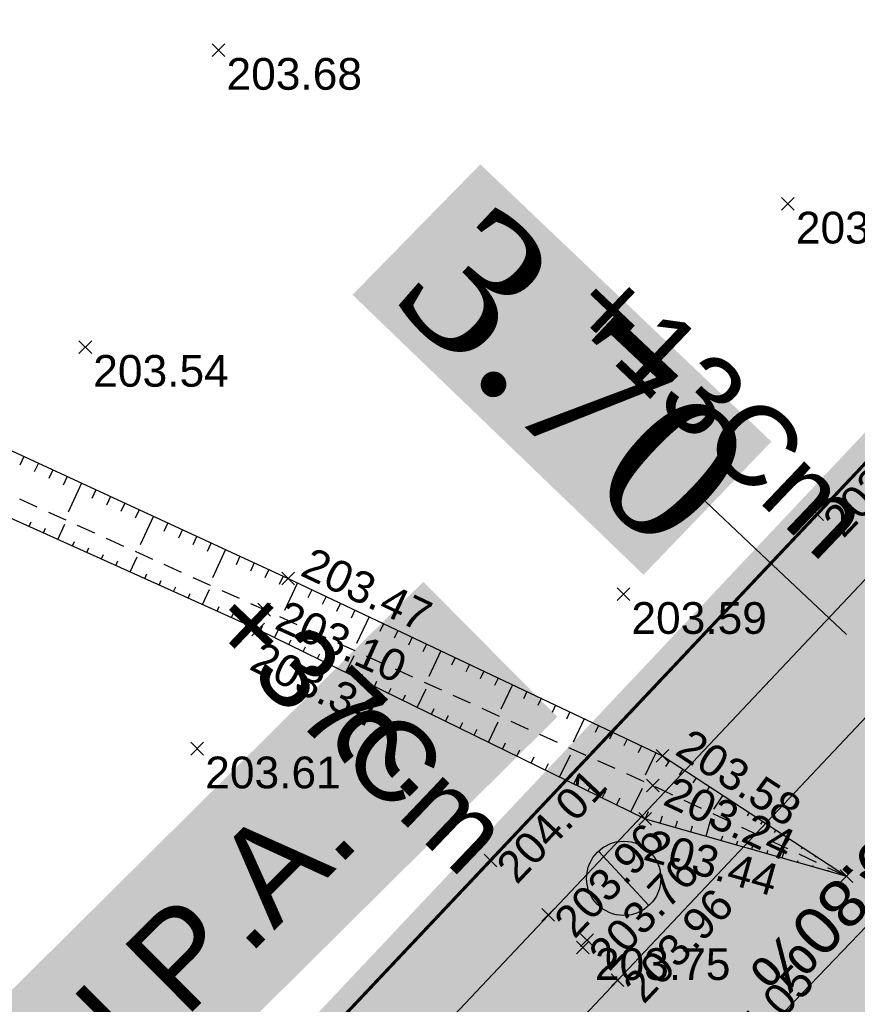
# Model space of a CAD drawing. Extents: x 1616800 to 1632437, y 2248456 to 2251974.
# Tile 30 of 256: x 1617912 to 1617939, y 2251393 to 2251424. Entities that reach past the tile are written whole.
import ezdxf
from ezdxf.enums import TextEntityAlignment as Align

# ---------------------------------------------------------------- set-up
doc = ezdxf.new("R2010")
doc.units = 0
doc.header["$LTSCALE"] = 2
doc.header["$PDMODE"] = 3
doc.header["$PDSIZE"] = 0.2
for name, pattern in [('AXES', [50.8, 31.75, -6.35, 6.35, -6.35]), ('CACHE2', [4.7625, 3.175, -1.5875]), ('CONTINU', [0]), ('FOSSE', [0.5, 0.3, -0.2]), ('Grille', [0.4, 0.2, -0.2])]:
    doc.linetypes.add(name, pattern=pattern)
doc.layers.get('0').update_dxf_attribs({"linetype": 'CONTINUOUS'})
doc.layers.get('Defpoints').update_dxf_attribs({"linetype": 'CONTINUOUS'})
doc.layers.add('-1-PAP-SURFACES-VOIRIE', color=1, linetype='CONTINUOUS', plot=False)
for name, color, linetype in [('0-PAP DEMANDE MAIRIE 20-06-2017', 5, 'CONTINUOUS'), ('01-PAP LOTS CONTOURS', 7, 'CONTINUOUS'), ('01-PAP- BORDURE AGGLOS', 30, 'CONTINUOUS'), ('01-PAP- BORDURE CAN CS1 ET PANNEAU SIGNAL', 5, 'CONTINUOUS'), ('01-PAP- BORDURE P1', 6, 'CONTINUOUS'), ('01-PAP- NIVELLEMENT', 7, 'CONTINUOUS'), ('01-PAP- REVET EV', 93, 'CONTINUOUS'), ('01-PAP- REVET VOIE', 253, 'CONTINUOUS'), ('01-PAP-FILAIRE VOIE', 7, 'CONTINUOUS'), ('01-PAP-MARQUAGE AU SOL', 255, 'CONTINUOUS'), ('08-PAP RESEAU TELEPHONE PROJET', 95, 'CONTINUOUS'), ('09-PAP ECLAIRAGE PROJET', 6, 'CONTINUOUS'), ('09-TRANCHEE GAZ', 30, 'CONTINUOUS'), ('X-PTS TOPO-TEXTE TOPOALT', 8, 'CONTINUOUS'), ('X-PTS TOPO-TOPOPOINT', 8, 'CONTINUOUS'), ('Y-FDP TOPO-TOP_AXE_FOSSE', 8, 'CONTINUOUS'), ('Y-FDP TOPO-TOP_BARBULE', 8, 'CONTINUOUS'), ('Y-FDP TOPO-TOP_TALUS', 8, 'CONTINUOUS'), ('Y-RESEAU EXISTANT FDP-TOP_VANNE_RESEAU', 36, 'CONTINUOUS'), ('Y-RESEAU EXISTANT FDP-TOP_VANNE_SYMB', 36, 'CONTINUOUS'), ('ZZ- PAP ALT PTS PROJET', 7, 'CONTINUOUS'), ('ZZ-TopoCod', 5, 'CONTINUOUS')]:
    doc.layers.add(name, color=color, linetype=linetype)
doc.layers.add('01-PAP- REVET TROTTOIR', color=7, linetype='CONTINUOUS', true_color=0xddc49a)
doc.styles.add('Arial 2.0', font='arial.ttf', dxfattribs={"width": 0.99, "height": 0.4})
doc.styles.get("Standard").update_dxf_attribs({"font": 'arial.ttf'})
doc.styles.add('TIME', font='times.ttf')
doc.linetypes.add('EAUX_USÉES', pattern='A,20,-1,["EU",Standard,S=1,R=0,X=0,Y=-0.5],-2.5', length=23.5)
doc.dimstyles.new('Cotes plan', dxfattribs={"dimscale": 1.5, "dimtxt": 2, "dimasz": 0.18, "dimexe": 0, "dimexo": 0.0625, "dimgap": 0.09, "dimtad": 0, "dimdec": 1, "dimzin": 12, "dimdsep": 46, "dimtxsty": 'TIME', "dimblk": 'NONE', "dimcen": 0, "dimse1": 1, "dimse2": 1, "dimaunit": 2, "dimadec": 0, "dimazin": 3, "dimtfac": 1, "dimtdec": 1, "dimtofl": 0, "dimtmove": 0, "dimatfit": 3, "dimldrblk": 'NONE', "dimfxl": 1, "dimtolj": 1, "dimtzin": 0, "dimlwd": -1, "dimarcsym": 0})

# ---------------------------------------------------------------- blocks, each defined once
blk = doc.blocks.new('TCPOINT')
at = {"color": 0}
blk.add_point((0, 0), dxfattribs=at)
at = {"layer": 'X-PTS TOPO-TEXTE TOPOALT'}
blk.add_attdef('ALT', text='', height=0.75, dxfattribs=at).set_placement((0.25, -0.25), align=Align.TOP_LEFT)
blk = doc.blocks.new('TCPOINT_C')
at = {"color": 0}
blk.add_point((0, 0), dxfattribs=at)
at = {"layer": 'X-PTS TOPO-TEXTE TOPOALT'}
blk.add_attdef('ALT', text='', height=0.75, dxfattribs=at).set_placement((0.5, 0.09), align=Align.MIDDLE_LEFT)
blk = doc.blocks.new('TCPOINT_2')
at = {"color": 0}
blk.add_point((0, 0), dxfattribs=at)
at = {"layer": 'X-PTS TOPO-TEXTE TOPOALT'}
blk.add_attdef('ALT', (0.25, 0.25), '', height=0.75, dxfattribs=at)
blk = doc.blocks.new('*D151')
at = {"layer": '0-PAP DEMANDE MAIRIE 20-06-2017', "color": 0, "transparency": 16777216}
for p, q in [((1617934.07, 2251409.058), (1617935.83, 2251407.399)), ((1617935.83, 2251407.399), (1617938.523, 2251404.861))]:
    blk.add_line(p, q, dxfattribs=at)
at = {"layer": 'Defpoints', "color": 0, "linetype": 'CACHE2', "transparency": 16777216}
for p in [(1617935.83, 2251407.399), (1617938.523, 2251404.861), (1617938.523, 2251404.861)]:
    blk.add_point(p, dxfattribs=at)
at = {"layer": '0-PAP DEMANDE MAIRIE 20-06-2017', "color": 0, "linetype": 'CACHE2', "transparency": 16777216, "insert": (1617929.925, 2251412.964), "char_height": 4.5, "attachment_point": 5, "rotation": 316.6982, "style": 'TIME'}
blk.add_mtext('\\A1;3.70', dxfattribs=at)
blk = doc.blocks.new('_None')
blk = doc.blocks.new('PAP PROJET NIV')
at = {"color": 0}
blk.add_point((0, 0), dxfattribs=at)
at = {"layer": 'ZZ- PAP ALT PTS PROJET', "style": 'Arial 2.0', "width": 0.99}
blk.add_attdef('ALT', text='', height=0.4, dxfattribs=at).set_placement((0.1, -0.1), align=Align.TOP_LEFT)
at = {"layer": 'ZZ-TopoCod', "style": 'Arial 2.0', "width": 0.99}
blk.add_attdef('COD', text='', height=0.12, dxfattribs=at).set_placement((-0.1, 0), align=Align.MIDDLE_RIGHT)
blk = doc.blocks.new('MAT HT 4.00m')
at = {"ltscale": 0.6}
h = blk.add_hatch(color=255, dxfattribs=at)
h.dxf.hatch_style = 1
edge = h.paths.add_edge_path()
edge.add_arc((1633920.685, 3151916.202), 0.9, 0, 360)
h = blk.add_hatch(color=256, dxfattribs=at)
h.dxf.hatch_style = 1
h.paths.add_polyline_path([(1633920.072, 3151916.861, 0.208298), (1633919.785, 3151916.202, 0.655221), (1633921.298, 3151915.543)])
blk.add_line((1633921.298, 3151915.543), (1633920.072, 3151916.861), dxfattribs=at)
blk.add_circle((1633920.685, 3151916.202), 0.9, dxfattribs=at)

msp = doc.modelspace()

# ---------------------------------------------------------------- hatches: boundary and pattern name
at = {"layer": '0-PAP DEMANDE MAIRIE 20-06-2017', "linetype": 'CACHE2'}
h = msp.add_hatch(color=255, dxfattribs=at)
h.dxf.hatch_style = 1
h.paths.add_polyline_path([(1617932.1199, 2251406.7482), (1617922.9438, 2251415.5746), (1617926.9744, 2251419.6879), (1617936.1506, 2251410.9472)])
at = {"layer": '01-PAP- REVET EV'}
h = msp.add_hatch(color=256, dxfattribs=at)
h.dxf.hatch_style = 1
edge = h.paths.add_edge_path()
edge.add_arc((1617784.7073, 2251677.3653), 60, 247.742856, 257.468045, ccw=False)
edge.add_line((1617761.9814, 2251621.8357), (1617699.4389, 2251647.4316))
edge.add_arc((1617722.1648, 2251702.9612), 60, 233.989513, 247.742856, ccw=False)
edge.add_line((1617686.8888, 2251654.4266), (1617669.5974, 2251666.9943))
edge.add_line((1617669.5974, 2251666.9943), (1617668.4216, 2251665.3765))
edge.add_arc((1617669.2305, 2251664.7886), 1, 143.98951, 233.98951)
edge.add_line((1617668.6425, 2251663.9797), (1617685.125, 2251651.9999))
edge.add_arc((1617722.1648, 2251702.9612), 63, 233.989513, 247.742856)
edge.add_line((1617698.3026, 2251644.6551), (1617760.8451, 2251619.0592))
edge.add_arc((1617784.7073, 2251677.3653), 63, 247.742856, 257.468045)
edge.add_line((1617771.0373, 2251615.8662), (1617789.7089, 2251611.7159))
edge.add_arc((1617785.3692, 2251592.1924), 20, 59.33679, 77.46804, ccw=False)
edge.add_line((1617795.569, 2251609.396), (1617948.5955, 2251518.6683))
edge.add_arc((1617986.0799, 2251581.8916), 73.5, 239.336785, 245.06299)
edge.add_line((1617955.0907, 2251515.2438), (1617988.8085, 2251499.566))
edge.add_arc((1617979.9544, 2251480.5238), 21, -43.32991, 65.06299, ccw=False)
edge.add_line((1617995.2302, 2251466.1137), (1617894.4737, 2251359.3053))
edge.add_line((1617894.4737, 2251359.3053), (1617832.0097, 2251294.7553))
edge.add_arc((1617828.1495, 2251312.3365), 18, 282.38358, 315.94089)
edge.add_line((1617841.0847, 2251299.8193), (1617896.6428, 2251357.2328))
edge.add_line((1617896.6428, 2251357.2328), (1617997.4124, 2251464.0551))
edge.add_arc((1617979.9462, 2251480.5263), 24.0076, 316.6793, 423.74015)
edge.add_line((1617990.5682, 2251502.0563), (1617956.3555, 2251517.9641))
edge.add_arc((1617986.0799, 2251581.8916), 70.5, 239.336785, 245.06299, ccw=False)
edge.add_line((1617950.1255, 2251521.2489), (1617797.099, 2251611.9765))
edge.add_arc((1617785.3692, 2251592.1924), 23, 59.33679, 77.46804)
edge.add_line((1617790.3598, 2251614.6444), (1617771.6882, 2251618.7947))
at = {"layer": '01-PAP- REVET TROTTOIR'}
h = msp.add_hatch(color=256, dxfattribs=at)
h.dxf.hatch_style = 1
edge = h.paths.add_edge_path()
edge.add_arc((1617784.7073, 2251677.3653), 65.5, 247.742856, 257.468045)
edge.add_line((1617770.4948, 2251613.4258), (1617789.1664, 2251609.2755))
edge.add_arc((1617785.3692, 2251592.1924), 17.5, 59.33679, 77.46804, ccw=False)
edge.add_line((1617794.294, 2251607.2455), (1617947.3206, 2251516.5179))
edge.add_arc((1617986.0799, 2251581.8916), 76, 239.336785, 245.06299)
edge.add_line((1617954.0366, 2251512.9769), (1617987.7544, 2251497.2991))
edge.add_arc((1617979.9544, 2251480.5238), 18.5, -43.32991, 65.06299, ccw=False)
edge.add_line((1617993.4116, 2251467.8292), (1617892.6661, 2251361.0323))
edge.add_line((1617892.6661, 2251361.0323), (1617834.6962, 2251301.1265))
edge.add_line((1617834.6962, 2251301.1265), (1617823.5125, 2251297.7306))
edge.add_arc((1617826.1974, 2251309.638), 12.2064, 225.71227, 257.29336, ccw=False)
edge.add_line((1617817.6742, 2251300.9002), (1617815.7598, 2251302.776))
edge.add_line((1617815.7598, 2251302.776), (1617814.0101, 2251300.9903))
edge.add_line((1617814.0101, 2251300.9903), (1617815.7202, 2251299.3168))
edge.add_arc((1617828.1494, 2251312.3364), 17.9999, 226.32876, 282.38379)
edge.add_line((1617832.0097, 2251294.7553), (1617894.4737, 2251359.3053))
edge.add_line((1617894.4737, 2251359.3053), (1617995.2302, 2251466.1137))
edge.add_arc((1617979.9544, 2251480.5238), 21, 316.67009, 425.06299)
edge.add_line((1617988.8085, 2251499.566), (1617955.0907, 2251515.2438))
edge.add_arc((1617986.0799, 2251581.8916), 73.5, 239.336785, 245.06299, ccw=False)
edge.add_line((1617948.5955, 2251518.6683), (1617795.569, 2251609.396))
edge.add_arc((1617785.3692, 2251592.1924), 20, 59.33679, 77.46804)
edge.add_line((1617789.7089, 2251611.7159), (1617771.0373, 2251615.8662))
edge.add_arc((1617784.7073, 2251677.3653), 63, 247.742856, 257.468045, ccw=False)
edge.add_line((1617760.8451, 2251619.0592), (1617698.3026, 2251644.6551))
edge.add_arc((1617722.1648, 2251702.9612), 63, 233.989513, 247.742856, ccw=False)
edge.add_line((1617685.125, 2251651.9999), (1617668.6425, 2251663.9797))
edge.add_arc((1617669.2305, 2251664.7886), 1, 143.98951, 233.98951, ccw=False)
edge.add_line((1617668.4216, 2251665.3765), (1617669.5974, 2251666.9943))
edge.add_line((1617669.5974, 2251666.9943), (1617667.9796, 2251668.1702))
edge.add_arc((1617651.5175, 2251645.5207), 28, 53.98951, 58.44705)
edge.add_line((1617666.1695, 2251669.3811), (1617662.9857, 2251665.0006))
edge.add_line((1617662.9857, 2251665.0006), (1617690.045, 2251645.3333))
edge.add_line((1617690.045, 2251645.3333), (1617759.8982, 2251616.7454))
at = {"layer": '01-PAP- REVET VOIE'}
h = msp.add_hatch(color=256, dxfattribs=at)
h.dxf.hatch_style = 1
edge = h.paths.add_edge_path()
edge.add_line((1617518.4701, 2251589.3779), (1617548.9396, 2251559.1036))
edge.add_arc((1617561.6466, 2251571.8523), 18, 134.27861, 225.09375, ccw=False)
edge.add_line((1617549.08, 2251584.7395), (1617566.9993, 2251602.2132))
edge.add_line((1617566.9993, 2251602.2132), (1617574.1589, 2251609.1947))
edge.add_line((1617574.1589, 2251609.1947), (1617587.046, 2251621.7614))
edge.add_line((1617587.046, 2251621.7614), (1617599.9332, 2251634.328))
edge.add_line((1617599.9332, 2251634.328), (1617607.0927, 2251641.3095))
edge.add_line((1617607.0927, 2251641.3095), (1617631.9693, 2251665.5674))
edge.add_arc((1617651.5175, 2251645.5207), 28, 58.44705, 134.27861, ccw=False)
edge.add_arc((1617651.5175, 2251645.5207), 28, 53.98951, 58.44705, ccw=False)
edge.add_line((1617667.9796, 2251668.1702), (1617669.5974, 2251666.9943))
edge.add_line((1617669.5974, 2251666.9943), (1617686.8888, 2251654.4266))
edge.add_arc((1617722.1648, 2251702.9612), 60, 233.989513, 247.742856)
edge.add_line((1617699.4389, 2251647.4316), (1617761.9814, 2251621.8357))
edge.add_arc((1617784.7073, 2251677.3653), 60, 247.742856, 257.468045)
edge.add_line((1617771.6882, 2251618.7947), (1617790.3598, 2251614.6444))
edge.add_arc((1617785.3692, 2251592.1924), 23, 59.33679, 77.46804, ccw=False)
edge.add_line((1617797.099, 2251611.9765), (1617950.1255, 2251521.2489))
edge.add_arc((1617986.0799, 2251581.8916), 70.5, 239.336785, 245.06299)
edge.add_line((1617956.3555, 2251517.9641), (1617990.5682, 2251502.0563))
edge.add_arc((1617979.9462, 2251480.5263), 24.0076, -43.3207, 63.74015, ccw=False)
edge.add_line((1617997.4124, 2251464.0551), (1617896.6428, 2251357.2328))
edge.add_line((1617896.6428, 2251357.2328), (1617841.0847, 2251299.8193))
edge.add_arc((1617828.0846, 2251312.4528), 18.1276, 226.78814, 315.81935, ccw=False)
edge.add_line((1617815.6727, 2251299.241), (1617845.7894, 2251269.0699))
edge.add_arc((1617858.4751, 2251281.8399), 18, 135.94089, 225.18966, ccw=False)
edge.add_line((1617845.5399, 2251294.3571), (1617901.7042, 2251352.397))
edge.add_line((1617901.7042, 2251352.397), (1618002.5043, 2251459.2517))
edge.add_arc((1617979.9481, 2251480.5257), 31.0059, 316.6756, 424.04236)
edge.add_line((1617993.5196, 2251508.4037), (1617959.3069, 2251524.3115))
edge.add_arc((1617986.0799, 2251581.8916), 63.5, 239.336785, 245.06299, ccw=False)
edge.add_line((1617953.6954, 2251527.2701), (1617941.7384, 2251534.3593))
edge.add_line((1617941.7384, 2251534.3593), (1617933.1366, 2251539.4592))
edge.add_line((1617933.1366, 2251539.4592), (1617917.6534, 2251548.639))
edge.add_line((1617917.6534, 2251548.639), (1617902.1702, 2251557.8189))
edge.add_line((1617902.1702, 2251557.8189), (1617893.5684, 2251562.9188))
edge.add_line((1617893.5684, 2251562.9188), (1617862.6019, 2251581.2785))
edge.add_line((1617862.6019, 2251581.2785), (1617854.0001, 2251586.3784))
edge.add_line((1617854.0001, 2251586.3784), (1617838.5168, 2251595.5582))
edge.add_line((1617838.5168, 2251595.5582), (1617823.0336, 2251604.738))
edge.add_line((1617823.0336, 2251604.738), (1617814.4318, 2251609.8379))
edge.add_line((1617814.4318, 2251609.8379), (1617800.6689, 2251617.9978))
edge.add_arc((1617785.3692, 2251592.1924), 30, 59.33679, 77.46804)
edge.add_line((1617791.8787, 2251621.4777), (1617773.2071, 2251625.628))
edge.add_arc((1617784.7073, 2251677.3653), 53, 247.74286, 257.46804, ccw=False)
edge.add_line((1617764.6328, 2251628.3141), (1617702.0903, 2251653.91))
edge.add_arc((1617722.1648, 2251702.9612), 53, 233.98951, 247.74286, ccw=False)
edge.add_line((1617691.0043, 2251660.089), (1617673.713, 2251672.6567))
edge.add_line((1617673.713, 2251672.6567), (1617672.0952, 2251673.8326))
edge.add_arc((1617651.5175, 2251645.5207), 35, 53.98951, 67.27562)
edge.add_arc((1617651.5175, 2251645.5207), 35, 67.27562, 134.27861)
edge.add_line((1617627.0823, 2251670.5791), (1617543.7064, 2251589.2767))
edge.add_arc((1617531.1397, 2251602.1639), 18, 280.7213, 314.27861, ccw=False)
edge.add_arc((1617531.1397, 2251602.1639), 18, 225.26192, 280.7213, ccw=False)

# ---------------------------------------------------------------- linework, layer by layer
at = {"layer": '-1-PAP-SURFACES-VOIRIE', "flags": 128}
msp.add_lwpolyline([(1617997.4124, 2251464.0551), (1617896.6428, 2251357.2328), (1617841.0847, 2251299.8193, -0.4092698), (1617815.6727, 2251299.241), (1617845.7894, 2251269.0699, -0.4103785), (1617845.5399, 2251294.3571), (1617901.7042, 2251352.397), (1618002.5043, 2251459.2517, 0.5060499)], format="xyb", dxfattribs=at)
at = {"layer": '0-PAP DEMANDE MAIRIE 20-06-2017', "color": 96, "linetype": 'CACHE2', "const_width": 0.5, "flags": 128}
msp.add_lwpolyline([(1617836.922, 2251303.7987), (1617911.6647, 2251381.7565), (1617957.1616, 2251430.0335), (1618001.7546, 2251476.8538)], dxfattribs=at)
at = {"layer": '01-PAP LOTS CONTOURS', "const_width": 0.1, "flags": 128}
msp.add_lwpolyline([(1617847.8922, 2251475.7862), (1617956.6559, 2251428.8657), (1617892.6661, 2251361.0323), (1617834.6962, 2251301.1265), (1617823.5125, 2251297.7306), (1617772.3567, 2251348.6685), (1617822.4365, 2251432.9471)], close=True, dxfattribs=at)
at = {"layer": '01-PAP- BORDURE AGGLOS', "linetype": 'CACHE2', "ltscale": 0.5, "const_width": 0.5, "flags": 128}
msp.add_lwpolyline([(1617659.75, 2251667.3524), (1617690.045, 2251645.3333), (1617759.8982, 2251616.7454, 0.0424596), (1617770.4948, 2251613.4258), (1617789.1664, 2251609.2755, -0.079278), (1617794.294, 2251607.2455), (1617947.3206, 2251516.5179, 0.0249905), (1617954.0366, 2251512.9769), (1617987.7544, 2251497.2991, -0.0482967), (1617990.8277, 2251495.4912), (1617995.5954, 2251470.644, -0.0482558), (1617993.4116, 2251467.8292), (1617892.6661, 2251361.0323), (1617834.6962, 2251301.1265), (1617823.5125, 2251297.7306, -0.1386774), (1617817.6742, 2251300.9002), (1617815.7598, 2251302.776)], format="xyb", dxfattribs=at)
at = {"layer": '01-PAP- BORDURE CAN CS1 ET PANNEAU SIGNAL', "linetype": 'AXES', "ltscale": 0.1, "const_width": 0.5, "flags": 128}
msp.add_lwpolyline([(1617814.0101, 2251300.9903), (1617815.5517, 2251299.4797, 0.401534), (1617840.5095, 2251299.2249), (1617896.6428, 2251357.2328), (1617997.4124, 2251464.0551)], format="xyb", dxfattribs=at)
at = {"layer": '01-PAP- BORDURE P1', "linetype": 'Grille', "ltscale": 2, "const_width": 0.5, "flags": 128}
msp.add_lwpolyline([(1617669.5974, 2251666.9943), (1617668.4216, 2251665.3765, 0.4142136), (1617668.6425, 2251663.9797), (1617685.125, 2251651.9999, 0.0600824), (1617698.3026, 2251644.6551), (1617760.8451, 2251619.0592, 0.0424596), (1617771.0373, 2251615.8662), (1617789.7089, 2251611.7159, -0.079278), (1617795.569, 2251609.396), (1617948.5955, 2251518.6683, 0.0249905), (1617955.0907, 2251515.2438), (1617988.8085, 2251499.566, -0.5116867), (1617995.2302, 2251466.1137), (1617894.4737, 2251359.3053), (1617832.0097, 2251294.7553)], format="xyb", dxfattribs=at)
at = {"layer": '01-PAP-FILAIRE VOIE', "flags": 128}
for points in [[(1617798.0551, 2251316.6239), (1617815.5517, 2251299.4797, 0.4160445), (1617841.0847, 2251299.8193), (1617896.6428, 2251357.2328), (1617997.4124, 2251464.0551, 0.5116867), (1617990.0734, 2251502.2864), (1617956.3555, 2251517.9641, -0.0249905), (1617950.1255, 2251521.2489), (1617797.099, 2251611.9765, 0.079278), (1617790.3598, 2251614.6444)], [(1617832.0097, 2251294.7553), (1617894.4737, 2251359.3053), (1617995.2302, 2251466.1137, 0.5116867), (1617988.8085, 2251499.566), (1617955.0907, 2251515.2438, -0.0249905), (1617948.5955, 2251518.6683), (1617795.569, 2251609.396, 0.079278), (1617789.7089, 2251611.7159)], [(1617799.8048, 2251318.4095), (1617817.6742, 2251300.9002, 0.1386774), (1617823.5125, 2251297.7306), (1617834.6962, 2251301.1265), (1617892.6661, 2251361.0323), (1617993.4116, 2251467.8292, 0.5116867), (1617987.7544, 2251497.2991), (1617954.0366, 2251512.9769, -0.0249905), (1617947.3206, 2251516.5179), (1617794.294, 2251607.2455, 0.079278), (1617789.1664, 2251609.2755, 0.079278)]]:
    msp.add_lwpolyline(points, format="xyb", dxfattribs=at)
at = {"layer": '01-PAP-MARQUAGE AU SOL', "linetype": 'CACHE2', "ltscale": 2, "const_width": 0.4}
msp.add_lwpolyline([(1617533.5257, 2251574.4607), (1617629.5258, 2251668.0733, -0.3653994), (1617670.0374, 2251671.0014), (1617688.9466, 2251657.2578, 0.0600824), (1617700.7646, 2251650.6708), (1617763.3071, 2251625.0749, 0.0424596), (1617772.4477, 2251622.2114), (1617791.1193, 2251618.061, -0.079278), (1617798.884, 2251614.9872), (1617951.9105, 2251524.2595, 0.0249905), (1617957.8312, 2251521.1378), (1617991.549, 2251505.4601, -0.5116867), (1617999.9583, 2251461.6534), (1617899.1735, 2251354.8149), (1617830.7647, 2251284.1216)], format="xyb", dxfattribs=at)
at = {"layer": '08-PAP RESEAU TELEPHONE PROJET', "linetype": 'AXES', "ltscale": 0.05, "const_width": 0.8, "flags": 128}
msp.add_lwpolyline([(1617969.3843, 2251507.2384), (1617989.1394, 2251497.9917, -0.4923605), (1617994.6393, 2251466.9308), (1617943.8205, 2251413.6426), (1617833.2115, 2251297.8964)], format="xyb", dxfattribs=at)
at = {"layer": '09-PAP ECLAIRAGE PROJET', "linetype": 'CACHE2', "ltscale": 0.2, "const_width": 0.6, "flags": 128}
msp.add_lwpolyline([(1617835.8758, 2251296.7221), (1617996.8619, 2251466.7043, 0.11563), (1618001.3098, 2251475.5712, 0.11563)], format="xyb", dxfattribs=at)
at = {"layer": '09-TRANCHEE GAZ', "linetype": 'CACHE2', "ltscale": 0.2, "const_width": 0.6, "flags": 128}
msp.add_lwpolyline([(1617557.6682, 2251612.8519), (1617561.794, 2251608.2637), (1617598.9063, 2251645.0422), (1617632.473, 2251676.6833), (1617647.1563, 2251681.8309), (1617692.0686, 2251648.4173), (1617762.0482, 2251618.6142), (1617795.0225, 2251610.0213), (1617879.512, 2251560.8873), (1617954.7915, 2251516.1913), (1617993.0078, 2251498.2577), (1618000.7752, 2251485.3428), (1618001.3029, 2251472.2595), (1617832.6749, 2251293.9695), (1617822.3765, 2251283.5687)], dxfattribs=at)
at = {"layer": 'Y-FDP TOPO-TOP_AXE_FOSSE', "linetype": 'FOSSE', "elevation": 201.34, "flags": 128}
msp.add_lwpolyline([(1617884.1196, 2251421.733), (1617903.0746, 2251413.379), (1617920.1606, 2251405.649), (1617932.4086, 2251400.107), (1617938.5216, 2251397.243)], dxfattribs=at)
at = {"layer": 'Y-FDP TOPO-TOP_BARBULE'}
for p, q in [((1617912.5882, 2251410.4792), (1617912.4594, 2251410.2004)), ((1617913.0421, 2251410.2694), (1617912.9137, 2251409.9915)), ((1617913.4959, 2251410.0597), (1617913.3679, 2251409.7827)), ((1617913.9498, 2251409.8499), (1617913.8222, 2251409.5738)), ((1617914.4037, 2251409.6402), (1617913.9797, 2251408.7227)), ((1617914.8576, 2251409.4304), (1617914.7308, 2251409.156)), ((1617915.3115, 2251409.2206), (1617915.1851, 2251408.9472)), ((1617915.7653, 2251409.0109), (1617915.6393, 2251408.7383)), ((1617916.2192, 2251408.8011), (1617916.0936, 2251408.5294)), ((1617912.7482, 2251408.2744), (1617912.8136, 2251408.4195)), ((1617916.6731, 2251408.5914), (1617916.2558, 2251407.6885)), ((1617917.127, 2251408.3816), (1617917.0022, 2251408.1116)), ((1617913.204, 2251408.069), (1617913.2694, 2251408.214)), ((1617913.6599, 2251407.8636), (1617913.8774, 2251408.3463)), ((1617917.5808, 2251408.1719), (1617917.4565, 2251407.9028)), ((1617914.1158, 2251407.6582), (1617914.1809, 2251407.8029)), ((1617918.0347, 2251407.9621), (1617917.9107, 2251407.6939)), ((1617914.5716, 2251407.4528), (1617914.6367, 2251407.5973)), ((1617918.4886, 2251407.7524), (1617918.365, 2251407.485)), ((1617918.9425, 2251407.5426), (1617918.5319, 2251406.6543)), ((1617915.0275, 2251407.2475), (1617915.0925, 2251407.3918)), ((1617915.4834, 2251407.0421), (1617915.5483, 2251407.1862)), ((1617915.9393, 2251406.8367), (1617916.1555, 2251407.3166)), ((1617919.3963, 2251407.3329), (1617919.2736, 2251407.0673)), ((1617919.8502, 2251407.1231), (1617919.7279, 2251406.8584)), ((1617920.3041, 2251406.9134), (1617920.1822, 2251406.6495)), ((1617916.3951, 2251406.6313), (1617916.4599, 2251406.7751)), ((1617916.851, 2251406.4259), (1617916.9157, 2251406.5695)), ((1617920.758, 2251406.7036), (1617920.6364, 2251406.4406)), ((1617917.3069, 2251406.2205), (1617917.3715, 2251406.364)), ((1617918.2186, 2251405.8098), (1617918.4335, 2251406.2868)), ((1617921.2106, 2251406.4911), (1617920.7995, 2251405.6233)), ((1617921.6624, 2251406.2771), (1617921.54, 2251406.0186)), ((1617917.7627, 2251406.0152), (1617917.8273, 2251406.1584)), ((1617922.1143, 2251406.063), (1617921.9928, 2251405.8065)), ((1617918.6745, 2251405.6044), (1617918.7389, 2251405.7473)), ((1617922.5662, 2251405.849), (1617922.4455, 2251405.5943)), ((1617923.018, 2251405.635), (1617922.8983, 2251405.3822)), ((1617919.1303, 2251405.399), (1617919.1947, 2251405.5418)), ((1617919.5862, 2251405.1936), (1617919.6505, 2251405.3362)), ((1617923.4699, 2251405.4209), (1617923.0738, 2251404.5847)), ((1617920.041, 2251404.986), (1617920.11, 2251405.1269)), ((1617920.4902, 2251404.7663), (1617920.7252, 2251405.2468)), ((1617923.9218, 2251405.2069), (1617923.8038, 2251404.9579)), ((1617924.3736, 2251404.9928), (1617924.2566, 2251404.7457)), ((1617920.9393, 2251404.5466), (1617921.0114, 2251404.694)), ((1617924.8255, 2251404.7788), (1617924.7094, 2251404.5336)), ((1617921.3885, 2251404.3269), (1617921.4621, 2251404.4775)), ((1617925.2774, 2251404.5647), (1617925.1621, 2251404.3214)), ((1617925.7293, 2251404.3507), (1617925.3481, 2251403.546)), ((1617921.8376, 2251404.1072), (1617921.9129, 2251404.261)), ((1617922.2867, 2251403.8875), (1617922.3636, 2251404.0446)), ((1617922.7359, 2251403.6678), (1617922.9973, 2251404.2022)), ((1617926.1811, 2251404.1366), (1617926.0677, 2251403.8971)), ((1617926.633, 2251403.9226), (1617926.5204, 2251403.685)), ((1617923.185, 2251403.448), (1617923.265, 2251403.6116)), ((1617927.0849, 2251403.7086), (1617926.9732, 2251403.4728)), ((1617927.5367, 2251403.4945), (1617927.426, 2251403.2607)), ((1617923.6342, 2251403.2283), (1617923.7158, 2251403.3952)), ((1617924.0833, 2251403.0086), (1617924.1665, 2251403.1787)), ((1617924.9816, 2251402.5692), (1617925.2695, 2251403.1577)), ((1617927.9886, 2251403.2805), (1617927.6224, 2251402.5074)), ((1617924.5324, 2251402.7889), (1617924.6172, 2251402.9622)), ((1617928.4405, 2251403.0664), (1617928.3315, 2251402.8364)), ((1617928.8923, 2251402.8524), (1617928.7843, 2251402.6242)), ((1617925.4307, 2251402.3495), (1617925.5187, 2251402.5293)), ((1617929.3442, 2251402.6383), (1617929.237, 2251402.4121)), ((1617925.8799, 2251402.1298), (1617925.9694, 2251402.3128)), ((1617929.7961, 2251402.4243), (1617929.6898, 2251402.1999)), ((1617930.2479, 2251402.2103), (1617929.8967, 2251401.4687)), ((1617926.329, 2251401.9101), (1617926.4201, 2251402.0963)), ((1617926.7781, 2251401.6904), (1617926.8708, 2251401.8799)), ((1617927.2273, 2251401.4706), (1617927.5416, 2251402.1131)), ((1617930.6998, 2251401.9962), (1617930.5953, 2251401.7756)), ((1617931.1517, 2251401.7822), (1617931.0481, 2251401.5635)), ((1617931.6035, 2251401.5681), (1617931.5009, 2251401.3513)), ((1617927.6764, 2251401.2509), (1617927.7723, 2251401.4469)), ((1617932.0554, 2251401.3541), (1617931.9536, 2251401.1392)), ((1617928.1256, 2251401.0312), (1617928.223, 2251401.2304)), ((1617928.5747, 2251400.8115), (1617928.6737, 2251401.014)), ((1617929.473, 2251400.3721), (1617929.8137, 2251401.0685)), ((1617932.5073, 2251401.14), (1617932.171, 2251400.4301)), ((1617929.0239, 2251400.5918), (1617929.1245, 2251400.7975)), ((1617932.9415, 2251400.8945), (1617932.8168, 2251400.704)), ((1617933.3599, 2251400.6207), (1617933.2445, 2251400.4445)), ((1617929.9221, 2251400.1524), (1617930.0259, 2251400.3645)), ((1617933.7782, 2251400.3469), (1617933.6723, 2251400.185)), ((1617930.3713, 2251399.9327), (1617930.4766, 2251400.1481)), ((1617931.7187, 2251399.2735), (1617932.0858, 2251400.0239)), ((1617934.1966, 2251400.0731), (1617934.1, 2251399.9255)), ((1617930.8204, 2251399.713), (1617930.9274, 2251399.9316)), ((1617931.2696, 2251399.4932), (1617931.3781, 2251399.7151)), ((1617934.615, 2251399.7994), (1617934.3241, 2251399.3548)), ((1617935.0334, 2251399.5256), (1617934.9555, 2251399.4065)), ((1617932.1678, 2251399.0538), (1617932.2792, 2251399.2815)), ((1617932.6483, 2251398.9158), (1617932.7134, 2251399.1443)), ((1617934.0909, 2251398.5049), (1617934.2545, 2251399.0794)), ((1617935.4518, 2251399.2518), (1617935.3832, 2251399.147)), ((1617933.1292, 2251398.7788), (1617933.1889, 2251398.9886)), ((1617933.6101, 2251398.6419), (1617933.6645, 2251398.8329)), ((1617935.8702, 2251398.978), (1617935.8109, 2251398.8875)), ((1617934.5718, 2251398.368), (1617934.6156, 2251398.5216)), ((1617936.2886, 2251398.7042), (1617936.2387, 2251398.628)), ((1617935.0527, 2251398.231), (1617935.0911, 2251398.3659)), ((1617935.5336, 2251398.094), (1617935.5667, 2251398.2103)), ((1617936.7069, 2251398.4305), (1617936.5718, 2251398.224)), ((1617937.1253, 2251398.1567), (1617937.0941, 2251398.109)), ((1617936.0144, 2251397.9571), (1617936.0422, 2251398.0546)), ((1617936.4953, 2251397.8201), (1617936.5701, 2251398.0828)), ((1617937.5437, 2251397.8829), (1617937.5219, 2251397.8495)), ((1617936.9762, 2251397.6832), (1617936.9933, 2251397.7433)), ((1617937.4571, 2251397.5462), (1617937.4689, 2251397.5876)), ((1617937.9621, 2251397.6091), (1617937.9496, 2251397.59)), ((1617937.9379, 2251397.4092), (1617937.9444, 2251397.4319)), ((1617938.3805, 2251397.3353), (1617938.3773, 2251397.3305)), ((1617938.4188, 2251397.2723), (1617938.42, 2251397.2763))]:
    msp.add_line(p, q, dxfattribs=at)
at = {"layer": 'Y-FDP TOPO-TOP_TALUS', "linetype": 'CONTINU', "elevation": 201.34, "flags": 128}
for points in [[(1617884.7646, 2251422.971), (1617903.7816, 2251414.549), (1617920.9216, 2251406.628), (1617932.7206, 2251401.039), (1617938.5216, 2251397.243)], [(1617883.9166, 2251420.961), (1617902.8096, 2251412.752), (1617919.9716, 2251405.02), (1617932.1736, 2251399.051), (1617938.5216, 2251397.243)]]:
    msp.add_lwpolyline(points, dxfattribs=at)
at = {"layer": 'Y-RESEAU EXISTANT FDP-TOP_VANNE_RESEAU', "elevation": 201.34, "flags": 128}
for points in [[(1617913.6636, 2251369.127), (1617944.9516, 2251401.717), (1617976.0216, 2251434.323), (1618036.9536, 2251500.294), (1618096.3381, 2251566.7729)], [(1617913.6636, 2251369.127), (1617944.9516, 2251401.717), (1617976.0216, 2251434.323), (1618036.9536, 2251500.294)]]:
    msp.add_lwpolyline(points, dxfattribs=at)
at = {"layer": 'Y-RESEAU EXISTANT FDP-TOP_VANNE_SYMB', "linetype": 'EAUX_USÉES', "const_width": 0.3, "flags": 128}
msp.add_lwpolyline([(1617756.6593, 2251200.099), (1617818.7345, 2251267.7053), (1617852.2065, 2251304.3287), (1617882.9252, 2251336.8892), (1617913.6636, 2251369.127), (1617944.9516, 2251401.717), (1617976.0216, 2251434.323), (1618006.7946, 2251467.044), (1618036.9536, 2251500.294)], dxfattribs=at)

# ---------------------------------------------------------------- block references
at = {"layer": '01-PAP- NIVELLEMENT'}
ref = msp.add_blockref('PAP PROJET NIV', (1617937.5918, 2251408.6566, 203.8895), dxfattribs=at)
ref.add_attrib('ALT', '203.89', dxfattribs={"layer": 'ZZ- PAP ALT PTS PROJET', "height": 1, "rotation": 46.67009, "style": 'Arial 2.0', "width": 0.99}).set_placement((1617937.6918, 2251408.5566, 203.8895), align=Align.TOP_LEFT)
ref = msp.add_blockref('PAP PROJET NIV', (1617927.2989, 2251397.7454, 204.0095), dxfattribs=at)
ref.add_attrib('ALT', '204.01', dxfattribs={"layer": 'ZZ- PAP ALT PTS PROJET', "height": 1, "rotation": 46.67009, "style": 'Arial 2.0', "width": 0.99}).set_placement((1617927.3989, 2251397.6454, 204.0095), align=Align.TOP_LEFT)
ref = msp.add_blockref('PAP PROJET NIV', (1617929.1174, 2251396.0299, 203.9595), dxfattribs=at)
ref.add_attrib('ALT', '203.96', dxfattribs={"layer": 'ZZ- PAP ALT PTS PROJET', "height": 1, "rotation": 46.67009, "style": 'Arial 2.0', "width": 0.99}).set_placement((1617929.2174, 2251395.9299, 203.9595), align=Align.TOP_LEFT)
ref = msp.add_blockref('PAP PROJET NIV', (1617930.2085, 2251395.0006, 203.7595), dxfattribs=at)
ref.add_attrib('ALT', '203.76', dxfattribs={"layer": 'ZZ- PAP ALT PTS PROJET', "height": 1, "rotation": 46.67009, "style": 'Arial 2.0', "width": 0.99}).set_placement((1617930.3085, 2251394.9006, 203.7595), align=Align.TOP_LEFT)
ref = msp.add_blockref('PAP PROJET NIV', (1617931.2996, 2251393.9713, 203.9595), dxfattribs=at)
ref.add_attrib('ALT', '203.96', dxfattribs={"layer": 'ZZ- PAP ALT PTS PROJET', "height": 1, "rotation": 46.67009, "style": 'Arial 2.0', "width": 0.99}).set_placement((1617931.3996, 2251393.8713, 203.9595), align=Align.TOP_LEFT)
ref = msp.add_blockref('PAP PROJET NIV', (1617933.8456, 2251391.5696, 204.047), dxfattribs=at)
ref.add_attrib('ALT', '204.05', dxfattribs={"layer": 'ZZ- PAP ALT PTS PROJET', "height": 1, "rotation": 46.67009, "style": 'Arial 2.0', "width": 0.99}).set_placement((1617933.9456, 2251391.4696, 204.047), align=Align.TOP_LEFT)
at = {"layer": '09-PAP ECLAIRAGE PROJET', "xscale": 1.3, "yscale": 1.3, "zscale": 1.3}
msp.add_blockref('MAT HT 4.00m', (-506165.396, -1846093.8844), dxfattribs=at)
at = {"layer": 'X-PTS TOPO-TOPOPOINT'}
ref = msp.add_blockref('TCPOINT', (1617918.7236, 2251423.289, 203.68), dxfattribs=at)
ref.add_attrib('ALT', '203.68', dxfattribs={"layer": 'X-PTS TOPO-TEXTE TOPOALT', "height": 1, "rotation": 0}).set_placement((1617918.9736, 2251423.039, 203.68), align=Align.TOP_LEFT)
ref = msp.add_blockref('TCPOINT', (1617936.6726, 2251418.442, 203.72), dxfattribs=at)
ref.add_attrib('ALT', '203.72', dxfattribs={"layer": 'X-PTS TOPO-TEXTE TOPOALT', "height": 1, "rotation": 0}).set_placement((1617936.9226, 2251418.192, 203.72), align=Align.TOP_LEFT)
ref = msp.add_blockref('TCPOINT', (1617914.5226, 2251413.927, 203.54), dxfattribs=at)
ref.add_attrib('ALT', '203.54', dxfattribs={"layer": 'X-PTS TOPO-TEXTE TOPOALT', "height": 1, "rotation": 0}).set_placement((1617914.7726, 2251413.677, 203.54), align=Align.TOP_LEFT)
ref = msp.add_blockref('TCPOINT_2', (1617920.9216, 2251406.628, 203.47), dxfattribs=dict(at, rotation=334.6538238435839))
ref.add_attrib('ALT', '203.47', (1617921.2546, 2251406.7469, 203.47), dxfattribs={"layer": 'X-PTS TOPO-TEXTE TOPOALT', "height": 1, "rotation": 334.65382})
ref = msp.add_blockref('TCPOINT', (1617931.4866, 2251406.136, 203.59), dxfattribs=at)
ref.add_attrib('ALT', '203.59', dxfattribs={"layer": 'X-PTS TOPO-TEXTE TOPOALT', "height": 1}).set_placement((1617931.7366, 2251405.886, 203.59), align=Align.TOP_LEFT)
ref = msp.add_blockref('TCPOINT_C', (1617920.1606, 2251405.649, 203.1), dxfattribs=dict(at, rotation=335.6541025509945))
ref.add_attrib('ALT', '203.10', dxfattribs={"layer": 'X-PTS TOPO-TEXTE TOPOALT', "height": 1, "rotation": 335.6541}).set_placement((1617920.6532, 2251405.5249, 203.1), align=Align.MIDDLE_LEFT)
ref = msp.add_blockref('TCPOINT', (1617919.9716, 2251405.02, 203.34), dxfattribs=dict(at, rotation=333.9329472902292))
ref.add_attrib('ALT', '203.34', dxfattribs={"layer": 'X-PTS TOPO-TEXTE TOPOALT', "height": 1, "rotation": 333.93295}).set_placement((1617920.0863, 2251404.6856, 203.34), align=Align.TOP_LEFT)
ref = msp.add_blockref('TCPOINT_2', (1617932.7206, 2251401.039, 203.58), dxfattribs=dict(at, rotation=326.8004705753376))
ref.add_attrib('ALT', '203.58', (1617933.0667, 2251401.1113, 203.58), dxfattribs={"layer": 'X-PTS TOPO-TEXTE TOPOALT', "height": 1, "rotation": 326.80047})
ref = msp.add_blockref('TCPOINT', (1617918.0526, 2251401.267, 203.61), dxfattribs=at)
ref.add_attrib('ALT', '203.61', dxfattribs={"layer": 'X-PTS TOPO-TEXTE TOPOALT', "height": 1}).set_placement((1617918.3026, 2251401.017, 203.61), align=Align.TOP_LEFT)
ref = msp.add_blockref('TCPOINT_C', (1617932.4086, 2251400.107, 203.24), dxfattribs=dict(at, rotation=334.8964523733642))
ref.add_attrib('ALT', '203.24', dxfattribs={"layer": 'X-PTS TOPO-TEXTE TOPOALT', "height": 1, "rotation": 334.89645}).set_placement((1617932.8996, 2251399.9764, 203.24), align=Align.MIDDLE_LEFT)
ref = msp.add_blockref('TCPOINT', (1617932.1736, 2251399.051, 203.44), dxfattribs=dict(at, rotation=344.1022990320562))
ref.add_attrib('ALT', '203.44', dxfattribs={"layer": 'X-PTS TOPO-TEXTE TOPOALT', "height": 1, "rotation": 344.1023}).set_placement((1617932.3456, 2251398.7421, 203.44), align=Align.TOP_LEFT)
ref = msp.add_blockref('TCPOINT_2', (1617938.5216, 2251397.243, 203.76), dxfattribs=dict(at, rotation=326.8004705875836))
ref.add_attrib('ALT', '203.76', (1617938.8677, 2251397.3153, 203.76), dxfattribs={"layer": 'X-PTS TOPO-TEXTE TOPOALT', "height": 1, "rotation": 326.80047})
ref = msp.add_blockref('TCPOINT', (1617930.3376, 2251395.226, 203.75), dxfattribs=at)
ref.add_attrib('ALT', '203.75', dxfattribs={"layer": 'X-PTS TOPO-TEXTE TOPOALT', "height": 1, "rotation": 0}).set_placement((1617930.5876, 2251394.976, 203.75), align=Align.TOP_LEFT)

# ---------------------------------------------------------------- texts
at = {"layer": '0-PAP DEMANDE MAIRIE 20-06-2017', "color": 96, "linetype": 'CACHE2', "insert": (1617889.0955, 2251368.6289), "char_height": 3, "attachment_point": 1, "rotation": 44.76477, "bg_fill": 1, "box_fill_scale": 1.5, "bg_fill_color": 255, "bg_fill_transparency": 0}
msp.add_mtext_dynamic_manual_height_columns('RECUL LIMITE DU P.A. ?', width=50.807267, gutter_width=12.5, heights=[0], dxfattribs=at)
at = {"layer": '01-PAP- NIVELLEMENT', "color": 5, "char_height": 2.5, "attachment_point": 1, "rotation": 316.3823}
for s, insert in [('+13Cm', (1617931.2961, 2251416.7312, -202)), ('+37Cm', (1617919.907, 2251406.7869, -202))]:
    msp.add_mtext_dynamic_manual_height_columns(s, width=18.624603, gutter_width=12.5, heights=[0], dxfattribs=dict(at, insert=insert))
at = {"layer": '01-PAP- NIVELLEMENT', "insert": (1617938.9921, 2251397.0252), "char_height": 1.5, "attachment_point": 5, "rotation": 226.67009}
msp.add_mtext('<< 0.80%', dxfattribs=at)

# ---------------------------------------------------------------- dimensions: what is measured, and where the dimension line sits
at = {"layer": '0-PAP DEMANDE MAIRIE 20-06-2017', "color": 96, "linetype": 'CACHE2'}
dim = msp.add_linear_dim(base=(1617938.5231, 2251404.8613), p1=(1617935.8304, 2251407.3989), p2=(1617938.5231, 2251404.8613), angle=316.69821, dimstyle='Cotes plan', override={"dimtxt": 3, "dimasz": 0.5, "dimdec": 2, "dimzin": 4, "dimtmove": 1}, dxfattribs=at)
dim.commit()
dim.dimension.update_dxf_attribs({"geometry": '*D151', "text_midpoint": (1617929.8871, 2251412.9245), "dimtype": 161})

doc.saveas('drawing.dxf')
